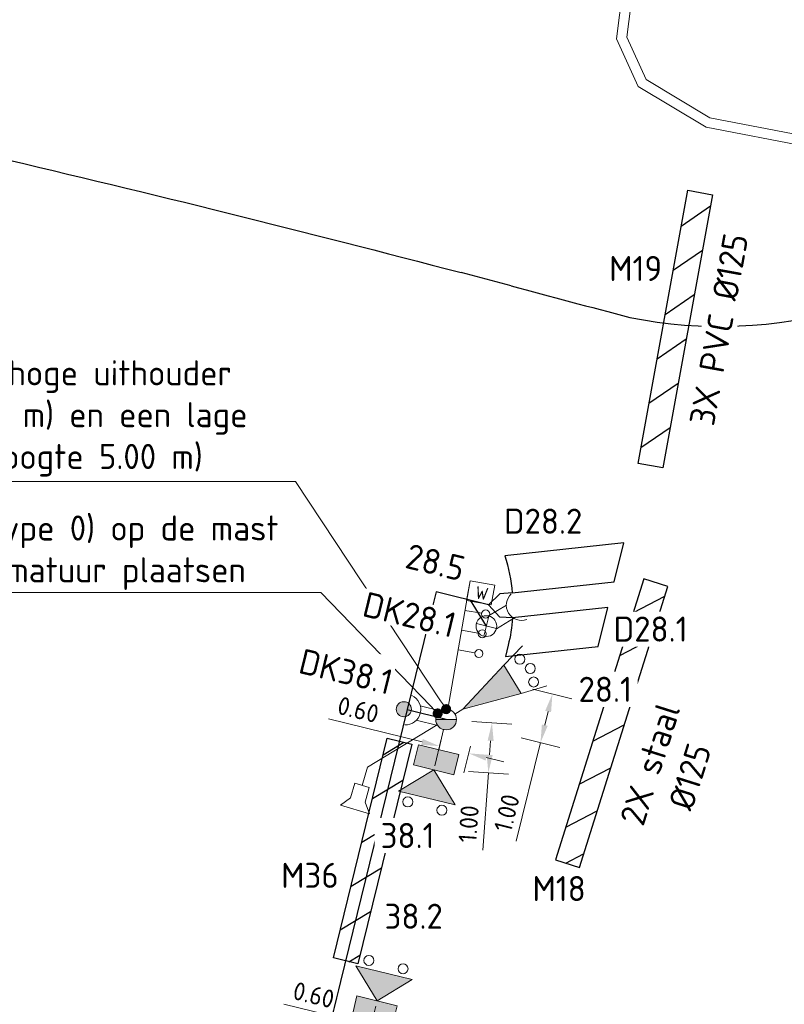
# Model space of a CAD drawing. Header units: metres. Extents: x 196669 to 197735, y 355514 to 356669.
# Tile 11 of 28: x 197030 to 197045, y 355729 to 355749. Entities that reach past the tile are written whole.
import ezdxf
from ezdxf import colors
from ezdxf.entities.mleader import LeaderData, LeaderLine
from ezdxf.lldxf.tags import DXFTag
from ezdxf.math import Vec2, Vec3

# ---------------------------------------------------------------- set-up
doc = ezdxf.new("R2010")
doc.units = ezdxf.units.M
doc.layers.get('Defpoints').update_dxf_attribs({"color": 151})
for name, color, linetype, lineweight in [('B-WE-KL-MANTELBUIS-T25', 7, 'Continuous', 18), ('N-WE-KL-MANTELBUIS-G', 4, 'Continuous', 30), ('N-WE-KL-MANTELBUIS-T25', 4, 'Continuous', 25), ('N-WE-KL-VRI_KABEL-G', 30, 'Continuous', 30), ('N-WE-KL-VRI_UITSLIJPER-G', 130, 'Continuous', 30), ('N-WE-VW-VRI-SYMBOOL-G', 7, 'Continuous', 13), ('N-WE-VW-VRI-T25', 7, 'Continuous', 20), ('N-WE-VW-VRI_DETECTIELUS-G', 3, 'Continuous', 30), ('N-WE-VW-VRI_DETECTIELUS-T25', 7, 'Continuous', 30), ('V-WE-KL-DATA_KOPPELKABEL_GLASVEZEL-G', 1, 'KL-GLASVEZEL-N', 20), ('V-WE-KL-MANTELBUIS-G', 1, 'Continuous', 30), ('V-WE-KL-MANTELBUIS-T25', 1, 'Continuous', 25), ('X-XX-AL-M', 7, 'Continuous', 13)]:
    doc.layers.add(name, color=color, linetype=linetype, lineweight=lineweight)
doc.styles.add('ISO', font='ISO.shx')
doc.styles.add('NLCS-ISO', font='NLCS-ISO.ttf')
doc.styles.add('NLCS-ISO-M200-T18', font='NLCS-ISO.ttf', dxfattribs={"height": 0.36})
doc.styles.add('NLCS-ISO-M200-T25', font='NLCS-ISO.ttf', dxfattribs={"height": 0.5})
doc.styles.get("Standard").update_dxf_attribs({"font": 'Microsoft JhengHei.ttf'})
tags = doc.linetypes.add('KL-GLASVEZEL-N', pattern='A,4,-1,[101,NLCS.SHX,S=0.5,R=0,X=0,Y=0],-1,4,-1,["G",Standard,S=1,R=0,X=-0.25,Y=-0.5],-1.5', length=12.5).pattern_tags.tags
tags[18] = DXFTag(74, 10)
doc.dimstyles.new('NLCS-M200-T18-PIJL_L2_H1', dxfattribs={"dimscale": 0.2, "dimtxt": 2.5, "dimasz": 1.8, "dimexe": 2, "dimexo": 2, "dimgap": 0.7, "dimtad": 1, "dimzin": 0, "dimdsep": 46, "dimtxsty": 'NLCS-ISO-M200-T18', "dimcen": 0, "dimdle": 2, "dimclrd": 256, "dimclre": 256, "dimclrt": 256, "dimadec": 1, "dimazin": 0, "dimtfac": 1, "dimtdec": 3, "dimtofl": 0, "dimtmove": 0, "dimatfit": 3, "dimfxl": 2, "dimfxlon": 1, "dimtfillclr": 256, "dimtolj": 1, "dimtzin": 0, "dimlwd": -1, "dimlwe": -1, "dimarcsym": 0})

# ---------------------------------------------------------------- blocks, each defined once
blk = doc.blocks.new('Mast met drukknop_1')
at = {"layer": 'N-WE-VW-VRI-SYMBOOL-G'}
for p, q in [((-0.146, -0.146), (0.146, 0.146)), ((-0.146, 0.146), (0.146, -0.146)), ((0.142, 0.15), (0.556, 0.15)), ((0.143, -0.15), (0.548, -0.15))]:
    blk.add_line(p, q, dxfattribs=at)
blk.add_circle((0, 0), 0.207, dxfattribs=at)
blk.add_arc((0.818, -0.007), 0.306, 101.0944, 258.9056, dxfattribs=at)
blk = doc.blocks.new('Rateltikker_1')
at = {"layer": 'N-WE-VW-VRI-SYMBOOL-G', "flags": 128}
blk.add_lwpolyline([(2.079, 0.879), (2.303, 0.99), (2.193, 0.4), (2.024, 0.584), (1.729, 0.639), (1.784, 0.934)], close=True, dxfattribs=at)
blk.add_lwpolyline([(1.757, 0.787), (1.383, 0.857), (0, 0)], dxfattribs=at)
blk = doc.blocks.new('A$C98d8e760')
at = {"layer": 'N-WE-VW-VRI-SYMBOOL-G'}
for p, q in [((0.826, 0), (1.405, 0.579)), ((0.413, 0), (0, 0)), ((0.826, 0), (1.405, -0.579))]:
    blk.add_line(p, q, dxfattribs=at)
at = {"layer": 'N-WE-VW-VRI-SYMBOOL-G', "flags": 128}
for points in [[(0.413, 0.413), (0.826, 0.413), (0.826, -0.413), (0.413, -0.413)], [(0.826, 0), (1.405, 0.579), (1.405, -0.579)]]:
    blk.add_lwpolyline(points, close=True, dxfattribs=at)
at = {"layer": 'N-WE-VW-VRI-SYMBOOL-G'}
for centre in [(1.571, 0.35), (1.571, -0.35)]:
    blk.add_circle(centre, 0.1, dxfattribs=at)
at = {"layer": 'N-WE-VW-VRI-SYMBOOL-G', "extrusion": (0, 0, -1)}
blk.add_solid([(-0.413, 0.413), (-0.826, 0.413), (-0.413, -0.413), (-0.826, -0.413)], dxfattribs=at)
at = {"layer": 'N-WE-VW-VRI-SYMBOOL-G'}
blk.add_solid([(0.826, 0), (1.405, 0.579), (1.405, -0.579)], dxfattribs=at)
blk = doc.blocks.new('Drukknop met waitsignalering_1')
at = {"layer": 'N-WE-VW-VRI-SYMBOOL-G', "linetype": 'Continuous', "extrusion": (0, 0, -1)}
blk.add_hatch(color=256, dxfattribs=at).paths.add_polyline_path([(-1.018, 0.002, 1), (-0.718, 0.002, 1)])
at = {"layer": 'N-WE-VW-VRI-SYMBOOL-G'}
for p, q in [((0.134, 0.157), (0.574, 0.157)), ((0.15, -0.143), (0.565, -0.143))]:
    blk.add_line(p, q, dxfattribs=at)
blk.add_circle((0.868, 0.002), 0.15, dxfattribs=at)
blk.add_arc((0.836, 0), 0.306, 101.0944, 258.9056, dxfattribs=at)
blk = doc.blocks.new('*U119')
at = {"layer": 'N-WE-VW-VRI-SYMBOOL-G'}
for p, q in [((-1.323, 0.25), (1.277, 0.25)), ((-0.123, 0.25), (-0.123, -0.09)), ((0.277, 0.25), (0.277, -0.09)), ((0.677, 0.25), (0.677, -0.09))]:
    blk.add_line(p, q, dxfattribs=at)
at = {"layer": 'N-WE-VW-VRI-SYMBOOL-G', "flags": 128}
blk.add_lwpolyline([(0.877, -0.25), (1.277, -0.25), (1.277, 0.25), (0.877, 0.25)], close=True, dxfattribs=at)
at = {"layer": 'N-WE-VW-VRI-SYMBOOL-G'}
for centre in [(-0.123, -0.17), (0.277, -0.17), (0.677, -0.17)]:
    blk.add_circle(centre, 0.08, dxfattribs=at)
at = {"layer": 'N-WE-VW-VRI-SYMBOOL-G', "style": 'ISO'}
blk.add_text('W', height=0.25, rotation=270, dxfattribs=at).set_placement((0.948, 0.1))
blk = doc.blocks.new('Lantaarn 3 x 200 mm LED2 met fietssjabloon_1')
at = {"layer": 'N-WE-VW-VRI-SYMBOOL-G'}
for p, q in [((1.343, 0.331), (1.859, 0.469)), ((0.186, 0), (0, 0)), ((1.343, -0.331), (1.859, -0.469))]:
    blk.add_line(p, q, dxfattribs=at)
at = {"layer": 'N-WE-VW-VRI-SYMBOOL-G', "flags": 128}
blk.add_lwpolyline([(0.186, 0), (1.343, 0.331), (1.343, -0.331)], close=True, dxfattribs=at)
at = {"layer": 'N-WE-VW-VRI-SYMBOOL-G'}
for centre in [(1.674, 0.265), (1.757, 0), (1.674, -0.265)]:
    blk.add_circle(centre, 0.1, dxfattribs=at)
blk.add_solid([(0.186, 0), (1.343, 0.331), (1.343, -0.331)], dxfattribs=at)
blk = doc.blocks.new('*D127')
at = {"layer": 'Defpoints', "color": 0, "transparency": 16777216}
for p in [(197037.213, 355728.566), (197036.505, 355728.198), (197037.088, 355728.055)]:
    blk.add_point(p, dxfattribs=at)
at = {"layer": 'X-XX-AL-M', "transparency": 16777216}
for p, q in [((197036.281, 355728.795), (197034.89, 355729.136)), ((197036.6, 355728.587), (197036.726, 355729.097)), ((197037.183, 355728.444), (197037.308, 355728.954)), ((197037.563, 355728.48), (197037.912, 355728.394))]:
    blk.add_line(p, q, dxfattribs=at)
for points in [[(197036.295, 355728.853), (197036.266, 355728.736), (197036.63, 355728.709)], [(197037.577, 355728.538), (197037.548, 355728.422), (197037.213, 355728.566)]]:
    blk.add_solid(points, dxfattribs=at)
at = {"layer": 'X-XX-AL-M', "transparency": 16777216, "insert": (197035.487, 355729.319), "char_height": 0.36, "attachment_point": 5, "rotation": 346.2131, "style": 'NLCS-ISO-M200-T18', "bg_fill": 3, "box_fill_scale": 1.1, "bg_fill_color": 256, "bg_fill_true_color": 13158600, "bg_fill_transparency": 0}
blk.add_mtext('\\A1;0.60', dxfattribs=at)
blk = doc.blocks.new('*D128')
at = {"layer": 'Defpoints', "color": 0, "transparency": 16777216}
for p in [(197038.128, 355734.811), (197038.71, 355734.668), (197038.58, 355734.136)]:
    blk.add_point(p, dxfattribs=at)
at = {"layer": 'X-XX-AL-M', "transparency": 16777216}
for p, q in [((197037.647, 355734.365), (197035.779, 355734.823)), ((197038.032, 355734.422), (197037.902, 355733.89)), ((197038.615, 355734.279), (197038.484, 355733.747)), ((197038.929, 355734.05), (197039.279, 355733.964))]:
    blk.add_line(p, q, dxfattribs=at)
for points in [[(197037.662, 355734.423), (197037.633, 355734.306), (197037.997, 355734.279)], [(197038.944, 355734.108), (197038.915, 355733.992), (197038.58, 355734.136)]]:
    blk.add_solid(points, dxfattribs=at)
at = {"layer": 'X-XX-AL-M', "transparency": 16777216, "insert": (197036.375, 355735.006), "char_height": 0.36, "attachment_point": 5, "rotation": 346.2131, "style": 'NLCS-ISO-M200-T18', "bg_fill": 3, "box_fill_scale": 1.1, "bg_fill_color": 256, "bg_fill_true_color": 13158600, "bg_fill_transparency": 0}
blk.add_mtext('\\A1;0.60', dxfattribs=at)
blk = doc.blocks.new('*D129')
at = {"layer": 'Defpoints', "color": 0, "transparency": 16777216}
for p in [(197038.128, 355734.811), (197038.056, 355733.813), (197038.97, 355733.748)]:
    blk.add_point(p, dxfattribs=at)
at = {"layer": 'X-XX-AL-M', "transparency": 16777216}
for p, q in [((197038.643, 355734.774), (197039.441, 355734.717)), ((197039.016, 355734.386), (197038.996, 355734.107)), ((197038.571, 355733.776), (197039.369, 355733.719)), ((197038.97, 355733.748), (197038.86, 355732.208))]:
    blk.add_line(p, q, dxfattribs=at)
for points in [[(197038.956, 355734.39), (197039.076, 355734.382), (197039.042, 355734.745)], [(197038.936, 355734.111), (197039.056, 355734.102), (197038.97, 355733.748)]]:
    blk.add_solid(points, dxfattribs=at)
at = {"layer": 'X-XX-AL-M', "transparency": 16777216, "insert": (197038.577, 355732.729), "char_height": 0.36, "attachment_point": 5, "rotation": 85.9075, "style": 'NLCS-ISO-M200-T18', "bg_fill": 3, "box_fill_scale": 1.1, "bg_fill_color": 256, "bg_fill_true_color": 13158600, "bg_fill_transparency": 0}
blk.add_mtext('\\A1;1.00', dxfattribs=at)
blk = doc.blocks.new('_Dot')
at = {"color": 0, "linetype": 'ByBlock', "lineweight": -2}
blk.add_line((-0.5, 0), (-1, 0), dxfattribs=at)
at = {"color": 0, "linetype": 'ByBlock', "const_width": 0.5}
blk.add_lwpolyline([(-0.25, 0, 1), (0.25, 0, 1)], format="xyb", close=True, dxfattribs=at)
blk = doc.blocks.new('*D831')
at = {"layer": 'Defpoints', "color": 0, "transparency": 16777216}
for p in [(197039.29, 355735.555), (197039.051, 355734.584), (197040.01, 355734.349)]:
    blk.add_point(p, dxfattribs=at)
at = {"layer": 'X-XX-AL-M', "transparency": 16777216}
for p, q in [((197039.86, 355735.415), (197040.637, 355735.224)), ((197040.163, 355734.97), (197040.096, 355734.698)), ((197040.01, 355734.349), (197039.528, 355732.385)), ((197039.622, 355734.444), (197040.399, 355734.253))]:
    blk.add_line(p, q, dxfattribs=at)
for points in [[(197040.104, 355734.984), (197040.221, 355734.956), (197040.248, 355735.32)], [(197040.038, 355734.712), (197040.154, 355734.684), (197040.01, 355734.349)]]:
    blk.add_solid(points, dxfattribs=at)
at = {"layer": 'X-XX-AL-M', "transparency": 16777216, "insert": (197039.337, 355732.947), "char_height": 0.36, "attachment_point": 5, "rotation": 76.2131, "style": 'NLCS-ISO-M200-T18', "bg_fill": 3, "box_fill_scale": 1.1, "bg_fill_color": 256, "bg_fill_true_color": 13158600, "bg_fill_transparency": 0}
blk.add_mtext('\\A1;1.00', dxfattribs=at)
blk = doc.blocks.new('Combinatiemast openbare verlichting_2')
at = {"layer": 'N-WE-VW-VRI-SYMBOOL-G', "linetype": 'Continuous'}
blk.add_hatch(color=256, dxfattribs=at).paths.add_polyline_path([(-0.207, 0, 1), (0.207, 0)])
at = {"layer": 'N-WE-VW-VRI-SYMBOOL-G'}
blk.add_line((-0.207, 0), (0.207, 0), dxfattribs=at)
for start, end in [(360, 180), (180, 360)]:
    blk.add_arc((0, 0), 0.207, start, end, dxfattribs=at)

msp = doc.modelspace()

# ---------------------------------------------------------------- hatches: boundary and pattern name
at = {"layer": 'N-WE-KL-MANTELBUIS-G'}
h = msp.add_hatch(dxfattribs=at)
h.set_pattern_fill('ANSI31', color=256, scale=0.2, angle=166.2130757)
h.paths.add_polyline_path([(197036.365, 355729.937), (197035.88, 355730.057), (197036.955, 355734.438), (197037.441, 355734.319)])
at = {"layer": 'V-WE-KL-MANTELBUIS-G'}
h = msp.add_hatch(dxfattribs=at)
h.set_pattern_fill('ANSI31', color=256, scale=0.2, angle=349.6775832)
h.paths.add_polyline_path([(197042.447, 355739.828), (197041.955, 355739.918), (197042.947, 355745.362), (197043.439, 355745.273)])
h = msp.add_hatch(dxfattribs=at)
h.set_pattern_fill('ANSI31', color=256, scale=0.2, angle=342.5240104)
h.paths.add_polyline_path([(197040.786, 355731.863), (197042.55, 355737.465), (197042.073, 355737.615), (197040.309, 355732.014)])

# ---------------------------------------------------------------- linework, layer by layer
at = {"layer": 'N-WE-KL-MANTELBUIS-G', "flags": 128}
msp.add_lwpolyline([(197037.441, 355734.319), (197036.365, 355729.937), (197035.88, 355730.057), (197036.955, 355734.438)], close=True, dxfattribs=at)
at = {"layer": 'N-WE-KL-VRI_KABEL-G', "flags": 128}
for points in [[(197019.607, 355747.354), (197019.758, 355748.089, -0.013542), (197038.426, 355743.721, -0.021054)], [(197039.426, 355743.457, 0.00162), (197041.794, 355742.827, 0.240784), (197049.854, 355745.106)]]:
    msp.add_lwpolyline(points, format="xyb", dxfattribs=at)
for points in [[(197039.426, 355743.457), (197038.426, 355743.721)], [(197037.928, 355737.355), (197037.765, 355736.69), (197032.535, 355715.375), (197040.174, 355713.5), (197039.03, 355708.834)], [(197038.976, 355737.098), (197037.928, 355737.355)], [(197038.976, 355737.098), (197039.199, 355737.316)], [(197038.931, 355736.673), (197038.614, 355737.187)], [(197039.202, 355736.852), (197038.976, 355737.098)], [(197038.128, 355734.811), (197037.351, 355735.001)]]:
    msp.add_lwpolyline(points, dxfattribs=at)
at = {"layer": 'N-WE-KL-VRI_UITSLIJPER-G', "flags": 128}
for points in [[(197039.448, 355737.337), (197039.199, 355737.316)], [(197039.451, 355736.835), (197039.202, 355736.852)]]:
    msp.add_lwpolyline(points, dxfattribs=at)
at = {"layer": 'N-WE-VW-VRI_DETECTIELUS-G', "flags": 128}
for points in [[(197041.479, 355737.558), (197041.669, 355738.333), (197039.299, 355738.075, -0.058129), (197039.448, 355737.337)], [(197041.162, 355736.266), (197041.352, 355737.041), (197039.451, 355736.835, -0.042381), (197039.366, 355736.291), (197039.311, 355736.065)]]:
    msp.add_lwpolyline(points, format="xyb", close=True, dxfattribs=at)
at = {"layer": 'V-WE-KL-DATA_KOPPELKABEL_GLASVEZEL-G', "ltscale": 0.25, "flags": 128}
for points in [[(197040.236, 355749.283), (197040.272, 355749.531, -0.414214), (197040.669, 355749.826), (197041.545, 355749.696, -0.406235), (197041.842, 355749.308), (197041.735, 355748.414), (197042.117, 355747.569), (197043.385, 355746.808), (197045.36, 355746.429), (197049.476, 355745.31), (197053.123, 355744.344), (197053.534, 355744.194), (197065.155, 355742.122), (197073.056, 355740.54), (197076.841, 355739.998), (197077.569, 355739.861), (197080.378, 355736.885), (197081.838, 355735.577), (197083.561, 355734.335), (197083.769, 355733.165), (197082.538, 355721.955), (197082.44, 355720.902), (197081.542, 355709.947), (197080.994, 355705.345, 0.286316), (197081.106, 355705.106), (197081.555, 355704.816), (197096.119, 355704.222)], [(197040.433, 355749.254), (197040.47, 355749.501, -0.414214), (197040.64, 355749.628), (197041.516, 355749.499, -0.406235), (197041.643, 355749.332), (197041.529, 355748.382), (197041.961, 355747.429), (197043.313, 355746.618), (197045.315, 355746.235), (197049.424, 355745.116), (197053.063, 355744.153), (197053.482, 355744), (197065.118, 355741.925), (197073.022, 355740.342), (197076.809, 355739.8), (197077.468, 355739.676), (197080.238, 355736.742), (197081.712, 355735.421), (197083.379, 355734.221), (197083.567, 355733.159), (197082.339, 355721.975), (197082.24, 355720.92), (197081.342, 355709.967), (197081.037, 355707.399, -0.179896), (197080.957, 355707.244), (197075.567, 355702.318)]]:
    msp.add_lwpolyline(points, format="xyb", dxfattribs=at)
at = {"layer": 'V-WE-KL-MANTELBUIS-G', "flags": 128}
for points in [[(197042.447, 355739.828), (197041.955, 355739.918), (197042.947, 355745.362), (197043.439, 355745.273)], [(197040.786, 355731.863), (197042.55, 355737.465), (197042.073, 355737.615), (197040.309, 355732.014)]]:
    msp.add_lwpolyline(points, close=True, dxfattribs=at)

# ---------------------------------------------------------------- block references
for p, rotation in [((197038.078, 355734.61), 256.2092679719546), ((197036.554, 355728.399), 76.20926795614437)]:
    msp.add_blockref('A$C98d8e760', p, dxfattribs=dict(rotation=rotation))
at = {"layer": 'N-WE-VW-VRI-SYMBOOL-G'}
for name, p, rotation in [('*U119', (197038.634, 355736.276), 80.22913632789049), ('Mast met drukknop_1', (197038.931, 355736.673), 31.21307573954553), ('Lantaarn 3 x 200 mm LED2 met fietssjabloon_1', (197038.304, 355734.918), 31.19229579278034), ('Drukknop met waitsignalering_1', (197038.128, 355734.811), 166.2111727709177)]:
    msp.add_blockref(name, p, dxfattribs=dict(at, rotation=rotation))
at = {"layer": 'N-WE-VW-VRI-SYMBOOL-G', "xscale": -1, "rotation": 62.96947284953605}
msp.add_blockref('Rateltikker_1', (197037.951, 355734.703), dxfattribs=at)

# ---------------------------------------------------------------- next in the draw order: texts
at = {"layer": 'B-WE-KL-MANTELBUIS-T25', "insert": (197042.975, 355740.733), "char_height": 0.5, "width": 3.98384, "attachment_point": 1, "rotation": 79.6776, "style": 'NLCS-ISO-M200-T25', "bg_fill": 3, "box_fill_scale": 1.2, "bg_fill_color": 256, "bg_fill_transparency": 0}
msp.add_mtext('3X PVC %%C125', dxfattribs=at)
at = {"layer": 'B-WE-KL-MANTELBUIS-T25', "insert": (197041.301, 355731.916), "char_height": 0.5, "width": 4.36568, "attachment_point": 1, "rotation": 72.524, "style": 'NLCS-ISO-M200-T25', "bg_fill": 2}
msp.add_mtext('\\pxqc;2X staal \\P%%C125', dxfattribs=at)
at = {"layer": 'N-WE-KL-MANTELBUIS-T25', "insert": (197034.839, 355731.954), "char_height": 0.5, "width": 0.64381, "attachment_point": 1, "style": 'NLCS-ISO-M200-T25', "bg_fill": 3, "box_fill_scale": 1.2, "bg_fill_color": 256, "bg_fill_transparency": 0}
msp.add_mtext('\\pxt1;M36', dxfattribs=at)
at = {"layer": 'N-WE-VW-VRI-T25', "insert": (197037.481, 355731.138), "char_height": 0.5, "width": 0.97257, "attachment_point": 2, "style": 'NLCS-ISO-M200-T25', "bg_fill": 3, "box_fill_scale": 1.2, "bg_fill_color": 256, "bg_fill_transparency": 0}
msp.add_mtext('38.2', dxfattribs=at)
at = {"layer": 'N-WE-VW-VRI_DETECTIELUS-T25', "insert": (197040.063, 355739.015), "char_height": 0.5, "attachment_point": 2, "style": 'NLCS-ISO-M200-T25', "bg_fill": 3, "box_fill_scale": 1.2, "bg_fill_color": 256, "bg_fill_transparency": 0}
msp.add_mtext('D28.2', dxfattribs=at)

# ---------------------------------------------------------------- next in the draw order: dimensions: what is measured, and where the dimension line sits
at = {"layer": 'X-XX-AL-M'}
for base, p1, p2, picture, middle in [((197038.58, 355734.136), (197038.128, 355734.811), (197038.71, 355734.668), '*D128', (197036.299, 355734.695)), ((197037.213, 355728.566), (197036.505, 355728.198), (197037.088, 355728.055), '*D127', (197035.41, 355729.008))]:
    dim = msp.add_linear_dim(base=base, p1=p1, p2=p2, angle=346.2131, dimstyle='NLCS-M200-T18-PIJL_L2_H1', override={"dimtfill": 1}, dxfattribs=at)
    dim.commit()
    dim.dimension.update_dxf_attribs({"geometry": picture, "text_midpoint": middle, "dimtype": 161})

# ---------------------------------------------------------------- next in the draw order: texts
at = {"layer": 'N-WE-VW-VRI-T25', "insert": (197041.302, 355735.663), "char_height": 0.5, "width": 1.09061, "attachment_point": 2, "style": 'NLCS-ISO-M200-T25', "bg_fill": 3, "box_fill_scale": 1.2, "bg_fill_color": 256, "bg_fill_transparency": 0}
msp.add_mtext('28.1', dxfattribs=at)
at = {"layer": 'N-WE-VW-VRI_DETECTIELUS-T25', "insert": (197042.206, 355736.864), "char_height": 0.5, "attachment_point": 2, "style": 'NLCS-ISO-M200-T25', "bg_fill": 3, "box_fill_scale": 1.2, "bg_fill_color": 256, "bg_fill_transparency": 0}
msp.add_mtext('D28.1', dxfattribs=at)
at = {"layer": 'V-WE-KL-MANTELBUIS-T25', "insert": (197039.849, 355731.69), "char_height": 0.5, "width": 0.64381, "attachment_point": 1, "style": 'NLCS-ISO-M200-T25', "bg_fill": 3, "box_fill_scale": 1.2, "bg_fill_color": 256, "bg_fill_transparency": 0}
msp.add_mtext('M18', dxfattribs=at)

# ---------------------------------------------------------------- next in the draw order: dimensions: what is measured, and where the dimension line sits
at = {"layer": 'X-XX-AL-M'}
dim = msp.add_linear_dim(base=(197038.97, 355733.748), p1=(197038.128, 355734.811), p2=(197038.056, 355733.813), angle=265.9075, dimstyle='NLCS-M200-T18-PIJL_L2_H1', override={"dimtfill": 1}, dxfattribs=at)
dim.commit()
dim.dimension.update_dxf_attribs({"geometry": '*D129', "text_midpoint": (197038.896, 355732.706), "dimtype": 161})

# ---------------------------------------------------------------- next in the draw order: leaders
at = {"layer": 'N-WE-VW-VRI-T25'}
ml = msp.add_multileader_mtext('Standard', dxfattribs=at)
ml.set_content('Bord B06 (type I) en bord G11 (type I) op de mast onder het amatuur plaatsen', color=256, style='NLCS-ISO-M200-T25')
ml.set_leader_properties(color=256, linetype='ByLayer', lineweight=-1)
ml.set_arrow_properties(name='DOT')
ml.build(insert=Vec2(0, 0))
ml.multileader.update_dxf_attribs({"text_left_attachment_type": 5, "text_right_attachment_type": 5, "dogleg_length": 0.5, "arrow_head_size": 0.2})
ctx = ml.context
ctx.base_point, ctx.char_height, ctx.arrow_head_size, ctx.landing_gap_size, ctx.plane_origin, ctx.plane_x_axis, ctx.plane_y_axis = Vec3(197041.073, 355750.391), 0.5, 0.2, 0.18, Vec3(197072.435, 355747.392), Vec3(1, 0.000151), Vec3(-0.000151, 1)
ctx.left_attachment, ctx.right_attachment = 5, 5
notes = []
notes.append((ctx, [(1, (1, 1, 0), (197054.233, 355750.393), (-1, -0.000151), 0.5, [(2, [(197054.233, 355739.695)], 0, [])])]))
ctx.mtext.insert, ctx.mtext.text_direction, ctx.mtext.rotation, ctx.mtext.width, ctx.mtext.defined_height, ctx.mtext.flow_direction = Vec3(197041.253, 355751.925), Vec3(1, 0.000151), 0.000151, 12.48029, 0.659, 5
ctx.mtext.has_bg_fill, ctx.mtext.bg_color, ctx.mtext.bg_scale_factor, ctx.mtext.bg_transparency, ctx.mtext.use_window_bg_color = 1, -1023410167, 1.5, 0, 1
for ctx, leaders in notes:
    for number, flags, end, landing, length, lines in leaders:
        leader = LeaderData()
        leader.index, (leader.has_last_leader_line, leader.has_dogleg_vector, leader.attachment_direction) = number, flags
        leader.last_leader_point, leader.dogleg_vector, leader.dogleg_length = Vec3(end), Vec3(landing), length
        for number, points, colour, breaks in lines:
            line = LeaderLine()
            line.index, line.vertices, line.color, line.breaks = number, Vec3.list(points), colors.encode_raw_color(colour), breaks
            leader.lines.append(line)
        ctx.leaders.append(leader)

# ---------------------------------------------------------------- next in the draw order: texts
at = {"layer": 'N-WE-VW-VRI-T25', "insert": (197037.36, 355732.748), "char_height": 0.5, "width": 1.11085, "attachment_point": 2, "style": 'NLCS-ISO-M200-T25', "bg_fill": 3, "box_fill_scale": 1.2, "bg_fill_color": 256, "bg_fill_transparency": 0}
msp.add_mtext('38.1', dxfattribs=at)
at = {"layer": 'V-WE-KL-MANTELBUIS-T25', "insert": (197041.38, 355744.053), "char_height": 0.5, "width": 0.64381, "attachment_point": 1, "style": 'NLCS-ISO-M200-T25', "bg_fill": 3, "box_fill_scale": 1.2, "bg_fill_color": 256, "bg_fill_transparency": 0}
msp.add_mtext('M19', dxfattribs=at)

# ---------------------------------------------------------------- next in the draw order: dimensions: what is measured, and where the dimension line sits
at = {"layer": 'X-XX-AL-M'}
dim = msp.add_linear_dim(base=(197040.01, 355734.349), p1=(197039.29, 355735.555), p2=(197039.051, 355734.584), angle=256.2131, dimstyle='NLCS-M200-T18-PIJL_L2_H1', override={"dimtfill": 1}, dxfattribs=at)
dim.commit()
dim.dimension.update_dxf_attribs({"geometry": '*D831', "text_midpoint": (197039.647, 355732.87), "dimtype": 161})

# ---------------------------------------------------------------- next in the draw order: leaders
at = {"layer": 'N-WE-VW-VRI-T25'}
ml = msp.add_multileader_mtext('Standard', dxfattribs=at)
ml.set_content('Bord B06 (type 0) op de mast onder het amatuur plaatsen', color=256, style='NLCS-ISO-M200-T25')
ml.set_leader_properties(color=256, linetype='ByLayer', lineweight=-1)
ml.set_arrow_properties(name='DOT')
ml.build(insert=Vec2(0, 0))
ml.multileader.update_dxf_attribs({"text_left_attachment_type": 5, "text_right_attachment_type": 5, "dogleg_length": 0.5, "arrow_head_size": 0.2})
ctx = ml.context
ctx.base_point, ctx.char_height, ctx.arrow_head_size, ctx.landing_gap_size, ctx.plane_origin, ctx.plane_x_axis, ctx.plane_y_axis = Vec3(197025.621, 355737.345), 0.5, 0.2, 0.18, Vec3(197056.351, 355742.712), Vec3(1, 0.000151), Vec3(-0.000151, 1)
ctx.left_attachment, ctx.right_attachment = 5, 5
notes = []
notes.append((ctx, [(1, (1, 1, 0), (197035.631, 355737.346), (-1, -0.000151), 0.5, [(2, [(197037.96, 355734.931)], 0, [])])]))
ctx.mtext.insert, ctx.mtext.text_direction, ctx.mtext.rotation, ctx.mtext.width, ctx.mtext.defined_height, ctx.mtext.flow_direction = Vec3(197025.8, 355738.878), Vec3(1, 0.000151), 0.000151, 9.21624, 0.659, 5
ctx.mtext.has_bg_fill, ctx.mtext.bg_color, ctx.mtext.bg_scale_factor, ctx.mtext.bg_transparency, ctx.mtext.use_window_bg_color = 1, -1023410167, 1.5, 0, 1
for ctx, leaders in notes:
    for number, flags, end, landing, length, lines in leaders:
        leader = LeaderData()
        leader.index, (leader.has_last_leader_line, leader.has_dogleg_vector, leader.attachment_direction) = number, flags
        leader.last_leader_point, leader.dogleg_vector, leader.dogleg_length = Vec3(end), Vec3(landing), length
        for number, points, colour, breaks in lines:
            line = LeaderLine()
            line.index, line.vertices, line.color, line.breaks = number, Vec3.list(points), colors.encode_raw_color(colour), breaks
            leader.lines.append(line)
        ctx.leaders.append(leader)

# ---------------------------------------------------------------- next in the draw order: block references
at = {"layer": 'N-WE-VW-VRI-SYMBOOL-G'}
msp.add_blockref('Combinatiemast openbare verlichting_2', (197038.128, 355734.811), dxfattribs=at)

# ---------------------------------------------------------------- next in the draw order: texts
at = {"layer": 'N-WE-VW-VRI-T25', "insert": (197037.973, 355738.187), "char_height": 0.5, "width": 1.09061, "attachment_point": 2, "rotation": 346.26, "style": 'NLCS-ISO-M200-T25', "bg_fill": 3, "box_fill_scale": 1.2, "bg_fill_color": 256, "bg_fill_transparency": 0}
msp.add_mtext('28.5', dxfattribs=at)
at = {"layer": 'N-WE-VW-VRI-T25', "insert": (197036.191, 355736.009), "char_height": 0.5, "width": 1.37838, "attachment_point": 2, "rotation": 346.26, "style": 'NLCS-ISO-M200-T25', "bg_fill": 2}
msp.add_mtext('DK38.1', dxfattribs=at)

# ---------------------------------------------------------------- next in the draw order: leaders
at = {"layer": 'N-WE-VW-VRI-T25'}
ml = msp.add_multileader_mtext('Standard', dxfattribs=at)
ml.set_content('Combimast VRI-OV met een hoge uithouder (lengte 2000mm, hoogte 8.00 m) en een lage uithouder (lengte 1000mm, hoogte 5.00 m)', color=256, style='NLCS-ISO-M200-T25')
ml.set_leader_properties(color=256, linetype='ByLayer', lineweight=-1)
ml.set_arrow_properties(name='DOT')
ml.build(insert=Vec2(0, 0))
ml.multileader.update_dxf_attribs({"text_left_attachment_type": 5, "text_right_attachment_type": 5, "dogleg_length": 0.5, "arrow_head_size": 0.2})
ctx = ml.context
ctx.base_point, ctx.char_height, ctx.arrow_head_size, ctx.landing_gap_size, ctx.plane_origin, ctx.plane_x_axis, ctx.plane_y_axis = Vec3(197020.792, 355739.557), 0.5, 0.2, 0.18, Vec3(197029.98, 355752.683), Vec3(1, -0.000151), Vec3(0.000151, 1)
ctx.left_attachment, ctx.right_attachment = 5, 5
notes = []
notes.append((ctx, [(0, (1, 1, 0), (197035.127, 355739.555), (-1, 0.000151), 0.5, [(2, [(197038.128, 355735.017)], 0, [])])]))
ctx.mtext.insert, ctx.mtext.text_direction, ctx.mtext.rotation, ctx.mtext.width, ctx.mtext.defined_height, ctx.mtext.flow_direction = Vec3(197020.973, 355741.974), Vec3(1, -0.000151), 6.283034, 13.5384, 0.659, 5
ctx.mtext.has_bg_fill, ctx.mtext.bg_color, ctx.mtext.bg_scale_factor, ctx.mtext.bg_transparency, ctx.mtext.use_window_bg_color = 1, -1023410167, 1.5, 0, 1
for ctx, leaders in notes:
    for number, flags, end, landing, length, lines in leaders:
        leader = LeaderData()
        leader.index, (leader.has_last_leader_line, leader.has_dogleg_vector, leader.attachment_direction) = number, flags
        leader.last_leader_point, leader.dogleg_vector, leader.dogleg_length = Vec3(end), Vec3(landing), length
        for number, points, colour, breaks in lines:
            line = LeaderLine()
            line.index, line.vertices, line.color, line.breaks = number, Vec3.list(points), colors.encode_raw_color(colour), breaks
            leader.lines.append(line)
        ctx.leaders.append(leader)

# ---------------------------------------------------------------- next in the draw order: texts
at = {"layer": 'N-WE-VW-VRI-T25', "insert": (197036.55, 355737.366), "char_height": 0.5, "width": 1.84651, "attachment_point": 1, "rotation": 346.26, "style": 'NLCS-ISO', "bg_fill": 3, "box_fill_scale": 1.1, "bg_fill_color": 256, "bg_fill_transparency": 0}
msp.add_mtext('DK28.1', dxfattribs=at)

doc.saveas('drawing.dxf')
